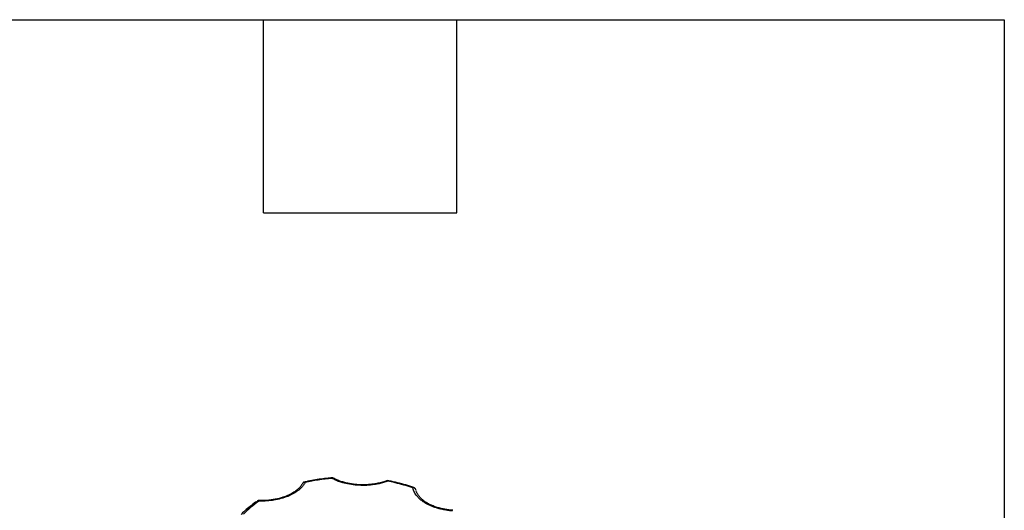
# Model space of a CAD drawing. Header units: inches. Extents: x 0.5 to 21.5, y 0.5 to 16.5.
# Tile 15 of 15: x 18.4 to 21.5, y 15 to 16.5. Entities that reach past the tile are written whole.
import ezdxf

# ---------------------------------------------------------------- set-up
doc = ezdxf.new("R2010")
doc.units = ezdxf.units.IN
doc.header["$LTSCALE"] = 2
doc.header["$MEASUREMENT"] = 0
doc.layers.add('TEXT', color=140, linetype='Continuous', lineweight=25)

msp = doc.modelspace()

# ---------------------------------------------------------------- linework, layer by layer
msp.add_line((19.5821, 15.0684), (19.5822, 15.0685))
at = {"flags": 128}
for points in [[(19.4121, 15.076), (19.4118, 15.077), (19.4115, 15.0776), (19.4113, 15.0778), (19.4113, 15.0778)], [(19.5876, 15.0689), (19.5874, 15.0689), (19.5869, 15.0687), (19.5863, 15.0682), (19.5857, 15.0673)]]:
    msp.add_lwpolyline(points, dxfattribs=at)
for centre, radius, start, end in [((19.415, 15.0723), 0.00469, 66.3398, 128.2403), ((19.3272, 15.0554), 0.00806, 75.3606, 147.0353), ((19.327, 15.0623), 0.00247, 20.7594, 87.2691), ((19.583, 15.065), 0.00352, 39.2453, 102.1503), ((19.6661, 15.0443), 0.00339, 78.8964, 142.4093), ((19.6649, 15.0378), 0.00868, 16.7536, 99.7266), ((19.1836, 15.0012), 0.00525, 56.3711, 118.8248), ((19.1906, 15.0059), 0.00407, 158.2907, 184.6059)]:
    msp.add_arc(centre, radius, start, end)
for points, knots in [([(19.4113, 15.0777), (19.4076, 15.0774), (19.3966, 15.0766), (19.3779, 15.0742), (19.3551, 15.0706), (19.3379, 15.0674), (19.3287, 15.0651), (19.3271, 15.0647)], [0, 0, 0, 0, 0.126288, 0.382168, 0.655736, 0.940192, 1, 1, 1, 1]), ([(19.4168, 15.0767), (19.4168, 15.0767), (19.416, 15.0772), (19.4141, 15.0778), (19.4122, 15.0778), (19.4113, 15.0778)], [0, 0, 0, 0, 0.007758, 0.525891, 1, 1, 1, 1]), ([(19.5857, 15.0673), (19.5835, 15.0665), (19.5792, 15.0649), (19.5725, 15.0629), (19.5656, 15.061), (19.5586, 15.0594), (19.5514, 15.058), (19.5388, 15.0559), (19.5204, 15.0541), (19.4962, 15.0542), (19.4724, 15.0565), (19.4524, 15.0606), (19.4363, 15.0655), (19.4236, 15.0703), (19.4159, 15.0741), (19.4121, 15.076)], [0, 0, 0, 0, 0.040712, 0.081199, 0.121575, 0.161957, 0.202462, 0.243205, 0.371568, 0.500042, 0.628406, 0.75688, 0.838051, 0.918781, 1, 1, 1, 1]), ([(19.5087, 15.0561), (19.5025, 15.0562), (19.4937, 15.0564), (19.4809, 15.0576), (19.4702, 15.0591), (19.4579, 15.0616), (19.4456, 15.0648), (19.4336, 15.0689), (19.4239, 15.0729), (19.4187, 15.0758), (19.4169, 15.0768)], [0, 0, 0, 0, 0.184898, 0.259712, 0.383159, 0.510082, 0.644837, 0.783791, 0.925493, 1, 1, 1, 1]), ([(19.3293, 15.0632), (19.3285, 15.0618), (19.3269, 15.059), (19.324, 15.055), (19.3208, 15.051), (19.3173, 15.0472), (19.3134, 15.0434), (19.306, 15.0371), (19.2939, 15.0289), (19.2753, 15.02), (19.2544, 15.013), (19.2346, 15.0087), (19.2168, 15.0064), (19.2017, 15.0054), (19.1916, 15.0055), (19.1865, 15.0055)], [0, 0, 0, 0, 0.040712, 0.081199, 0.121575, 0.161957, 0.202462, 0.243205, 0.371568, 0.500042, 0.628406, 0.75688, 0.838051, 0.918781, 1, 1, 1, 1]), ([(19.3205, 15.0598), (19.319, 15.0573), (19.3157, 15.052), (19.3083, 15.0438), (19.2978, 15.0351), (19.2835, 15.0265), (19.2652, 15.0186), (19.2426, 15.0121), (19.2159, 15.0076), (19.1967, 15.0075), (19.1868, 15.0074)], [0, 0, 0, 0, 0.08308, 0.177959, 0.284734, 0.403495, 0.534329, 0.677313, 0.832518, 1, 1, 1, 1]), ([(19.3271, 15.0647), (19.3262, 15.0645), (19.3241, 15.0639), (19.3217, 15.062), (19.3209, 15.0603), (19.3206, 15.0597)], [0, 0, 0, 0, 0.3181681, 0.7584687, 1, 1, 1, 1]), ([(19.5821, 15.0686), (19.5802, 15.0678), (19.5741, 15.0654), (19.5626, 15.0623), (19.5492, 15.0595), (19.5369, 15.0577), (19.5239, 15.0564), (19.5145, 15.0562), (19.5087, 15.0561)], [0, 0, 0, 0, 0.088518, 0.288324, 0.491429, 0.638462, 0.776792, 1, 1, 1, 1]), ([(19.5876, 15.0689), (19.5876, 15.0689), (19.5865, 15.0693), (19.5846, 15.0692), (19.5829, 15.0686), (19.5823, 15.0683)], [0, 0, 0, 0, 0.007714, 0.609672, 1, 1, 1, 1]), ([(19.6667, 15.0476), (19.6585, 15.0504), (19.642, 15.056), (19.616, 15.0628), (19.5978, 15.0671), (19.5882, 15.0688), (19.5875, 15.0689)], [0, 0, 0, 0, 0.327066, 0.654757, 0.977914, 1, 1, 1, 1]), ([(19.704, 14.9986), (19.7021, 14.9997), (19.6985, 15.0019), (19.6935, 15.0053), (19.6888, 15.0089), (19.6844, 15.0126), (19.6804, 15.0165), (19.6762, 15.0212), (19.6719, 15.0267), (19.6681, 15.0331), (19.6652, 15.0396), (19.664, 15.0441), (19.6634, 15.0463)], [0, 0, 0, 0, 0.083729, 0.166966, 0.249962, 0.332971, 0.416246, 0.500037, 0.625413, 0.749962, 0.87454, 1, 1, 1, 1]), ([(19.6721, 15.0432), (19.6713, 15.0442), (19.6702, 15.0457), (19.6682, 15.047), (19.6672, 15.0473), (19.6667, 15.0475)], [0, 0, 0, 0, 0.542696, 0.793943, 1, 1, 1, 1]), ([(19.6731, 15.0403), (19.6731, 15.0404), (19.673, 15.0414), (19.6725, 15.0424), (19.6721, 15.0432)], [0, 0, 0, 0, 0.139639, 1, 1, 1, 1]), ([(19.7873, 14.977), (19.7869, 14.9771), (19.7839, 14.9772), (19.7769, 14.978), (19.7662, 14.9794), (19.7539, 14.9819), (19.7416, 14.9851), (19.7296, 14.9892), (19.7182, 14.9941), (19.7077, 14.9997), (19.6983, 15.0058), (19.6902, 15.0125), (19.6835, 15.0196), (19.6783, 15.0271), (19.675, 15.0335), (19.6741, 15.0373), (19.6738, 15.0385)], [0, 0, 0, 0, 0.007685, 0.051303, 0.123274, 0.197273, 0.275837, 0.356849, 0.439464, 0.523067, 0.607346, 0.692277, 0.778133, 0.865681, 0.956433, 1, 1, 1, 1]), ([(19.1811, 15.0057), (19.1806, 15.0054), (19.1738, 15.0013), (19.1619, 14.9925), (19.1458, 14.9793), (19.1353, 14.9696), (19.1306, 14.9642), (19.1301, 14.9636)], [0, 0, 0, 0, 0.023675, 0.336285, 0.650244, 0.96558, 1, 1, 1, 1]), ([(19.1868, 15.0072), (19.1862, 15.0073), (19.1845, 15.0074), (19.1824, 15.0068), (19.1813, 15.0058), (19.1811, 15.0057)], [0, 0, 0, 0, 0.277212, 0.867941, 1, 1, 1, 1]), ([(19.7866, 14.9752), (19.784, 14.9754), (19.7788, 14.9758), (19.7712, 14.9768), (19.7637, 14.978), (19.7563, 14.9794), (19.749, 14.981), (19.7407, 14.9832), (19.7315, 14.9861), (19.7217, 14.9898), (19.7125, 14.9939), (19.7068, 14.9971), (19.704, 14.9986)], [0, 0, 0, 0, 0.083729, 0.166966, 0.249962, 0.332971, 0.416246, 0.500037, 0.625413, 0.749962, 0.87454, 1, 1, 1, 1])]:
    msp.add_open_spline(points, degree=3, knots=knots)
for points in [[(19.4121, 15.076), (19.3837, 15.0736), (19.3559, 15.0693), (19.3293, 15.0632)], [(19.6634, 15.0463), (19.639, 15.055), (19.6129, 15.062), (19.5857, 15.0673)], [(19.1865, 15.0055), (19.1675, 14.9931), (19.151, 14.9795), (19.1373, 14.965)]]:
    msp.add_open_spline(points, degree=3)
at = {"layer": 'TEXT'}
for p, q in [((0.5, 16.5), (21.5, 16.5)), ((19.2, 15.9), (19.2, 16.5)), ((19.8, 15.9), (19.8, 16.5)), ((21.5, 16.5), (21.5, 0.5)), ((19.2, 15.9), (19.8, 15.9))]:
    msp.add_line(p, q, dxfattribs=at)

doc.saveas('drawing.dxf')
